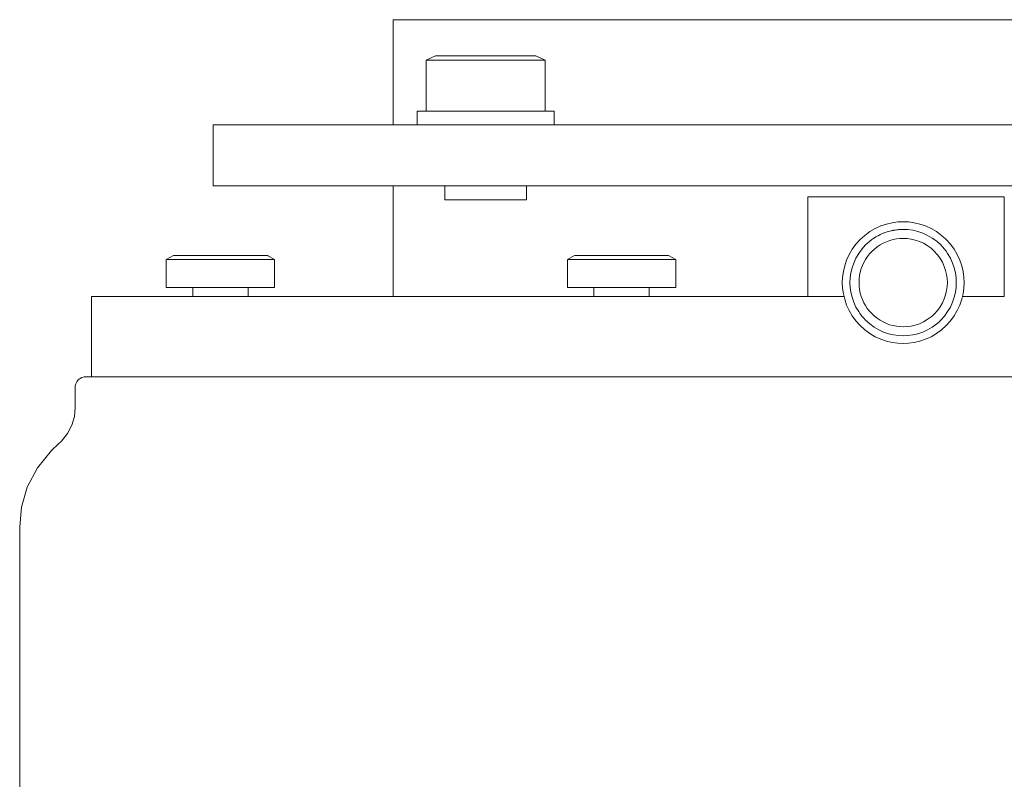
# Model space of a CAD drawing. Header units: millimetres. Extents: x -530 to 683, y -17 to 1108.
# Tile 4 of 7: x 85 to 263, y 540 to 678. Entities that reach past the tile are written whole.
import ezdxf

# ---------------------------------------------------------------- set-up
doc = ezdxf.new("R2010")
doc.units = ezdxf.units.MM
doc.header["$MEASUREMENT"] = 0
doc.layers.add('MATERIAL 2', color=5, linetype='Continuous', true_color=0x0000ff)

msp = doc.modelspace()

# ---------------------------------------------------------------- linework, layer by layer
at = {"layer": 'MATERIAL 2', "color": 5, "linetype": 'Continuous', "lineweight": 0, "true_color": 0x0000ff}
for p, q in [((152.58, 677.62), (152.95, 677.62)), ((152.58, 677.62), (152.58, 658.62)), ((152.95, 677.62), (154.12, 677.62)), ((154.12, 677.62), (156.15, 677.62)), ((156.15, 677.62), (159.07, 677.62)), ((159.07, 677.62), (162.91, 677.62)), ((162.91, 677.62), (167.65, 677.62)), ((167.65, 677.62), (173.26, 677.62)), ((173.26, 677.62), (179.67, 677.62)), ((179.67, 677.62), (186.77, 677.62)), ((186.77, 677.62), (194.46, 677.62)), ((194.46, 677.62), (202.59, 677.62)), ((202.59, 677.62), (211.03, 677.62)), ((211.03, 677.62), (219.62, 677.62)), ((219.62, 677.62), (228.25, 677.62)), ((228.25, 677.62), (236.77, 677.62)), ((236.77, 677.62), (245.08, 677.62)), ((253.39, 677.62), (245.08, 677.62)), ((261.91, 677.62), (253.39, 677.62)), ((270.53, 677.62), (261.91, 677.62)), ((158.57, 670.32), (160.22, 671.12)), ((160.24, 671.12), (160.22, 671.12)), ((160.3, 671.12), (160.24, 671.12)), ((160.43, 671.12), (160.3, 671.12)), ((160.6, 671.12), (160.43, 671.12)), ((160.83, 671.12), (160.6, 671.12)), ((161.12, 671.12), (160.83, 671.12)), ((161.47, 671.12), (161.12, 671.12)), ((161.87, 671.12), (161.47, 671.12)), ((162.33, 671.12), (161.87, 671.12)), ((162.83, 671.12), (162.33, 671.12)), ((163.38, 671.12), (162.83, 671.12)), ((163.97, 671.12), (163.38, 671.12)), ((163.97, 671.12), (164.65, 671.12)), ((164.65, 671.12), (165.39, 671.12)), ((165.39, 671.12), (166.2, 671.12)), ((166.2, 671.12), (167.05, 671.12)), ((167.05, 671.12), (167.94, 671.12)), ((167.94, 671.12), (168.87, 671.12)), ((168.87, 671.12), (169.31, 671.12)), ((170.18, 671.12), (169.31, 671.12)), ((171.05, 671.12), (170.18, 671.12)), ((171.92, 671.12), (171.05, 671.12)), ((172.77, 671.12), (171.92, 671.12)), ((173.6, 671.12), (172.77, 671.12)), ((174.38, 671.12), (173.6, 671.12)), ((175.11, 671.12), (174.38, 671.12)), ((175.78, 671.12), (175.11, 671.12)), ((176.37, 671.12), (175.78, 671.12)), ((176.89, 671.12), (176.37, 671.12)), ((177.33, 671.12), (176.89, 671.12)), ((177.71, 671.12), (177.33, 671.12)), ((178.01, 671.12), (177.71, 671.12)), ((178.23, 671.12), (178.01, 671.12)), ((178.37, 671.12), (178.23, 671.12)), ((178.41, 671.12), (178.37, 671.12)), ((180.05, 670.32), (178.41, 671.12)), ((158.57, 670.32), (158.62, 670.32)), ((158.57, 670.32), (158.57, 661.12)), ((158.62, 670.32), (158.75, 670.32)), ((158.75, 670.32), (158.99, 670.32)), ((158.99, 670.32), (159.33, 670.32)), ((159.33, 670.32), (159.77, 670.32)), ((159.77, 670.32), (160.32, 670.32)), ((160.32, 670.32), (160.98, 670.32)), ((160.98, 670.32), (161.72, 670.32)), ((161.72, 670.32), (162.12, 670.32)), ((162.12, 670.32), (162.54, 670.32)), ((162.54, 670.32), (163, 670.32)), ((163.44, 670.32), (163, 670.32)), ((164.38, 670.32), (163.44, 670.32)), ((165.36, 670.32), (164.38, 670.32)), ((166.36, 670.32), (165.36, 670.32)), ((167.36, 670.32), (166.36, 670.32)), ((168.35, 670.32), (167.36, 670.32)), ((169.31, 670.32), (168.35, 670.32)), ((170.28, 670.32), (169.31, 670.32)), ((171.27, 670.32), (170.28, 670.32)), ((172.27, 670.32), (171.27, 670.32)), ((173.27, 670.32), (172.27, 670.32)), ((174.25, 670.32), (173.27, 670.32)), ((175.19, 670.32), (174.25, 670.32)), ((176.08, 670.32), (175.19, 670.32)), ((176.91, 670.32), (176.08, 670.32)), ((177.29, 670.32), (176.91, 670.32)), ((177.65, 670.32), (177.29, 670.32)), ((177.99, 670.32), (177.65, 670.32)), ((178.3, 670.32), (177.99, 670.32)), ((178.85, 670.32), (178.3, 670.32)), ((179.3, 670.32), (178.85, 670.32)), ((179.64, 670.32), (179.3, 670.32)), ((179.87, 670.32), (179.64, 670.32)), ((180.01, 670.32), (179.87, 670.32)), ((180.05, 670.32), (180.01, 670.32)), ((180.05, 670.32), (180.05, 661.12)), ((156.96, 661.12), (157.01, 661.12)), ((156.96, 661.12), (156.96, 658.62)), ((157.01, 661.12), (157.16, 661.12)), ((157.16, 661.12), (157.44, 661.12)), ((157.44, 661.12), (157.83, 661.12)), ((157.83, 661.12), (158.34, 661.12)), ((158.34, 661.12), (158.97, 661.12)), ((158.97, 661.12), (159.72, 661.12)), ((159.72, 661.12), (160.58, 661.12)), ((160.58, 661.12), (161.53, 661.12)), ((161.53, 661.12), (162.55, 661.12)), ((162.55, 661.12), (163.64, 661.12)), ((163.64, 661.12), (164.77, 661.12)), ((164.77, 661.12), (165.91, 661.12)), ((165.91, 661.12), (167.07, 661.12)), ((167.07, 661.12), (168.2, 661.12)), ((168.2, 661.12), (169.31, 661.12)), ((170.42, 661.12), (169.31, 661.12)), ((171.56, 661.12), (170.42, 661.12)), ((172.71, 661.12), (171.56, 661.12)), ((173.86, 661.12), (172.71, 661.12)), ((174.99, 661.12), (173.86, 661.12)), ((176.07, 661.12), (174.99, 661.12)), ((177.1, 661.12), (176.07, 661.12)), ((178.05, 661.12), (177.1, 661.12)), ((178.91, 661.12), (178.05, 661.12)), ((179.66, 661.12), (178.91, 661.12)), ((180.29, 661.12), (179.66, 661.12)), ((180.8, 661.12), (180.29, 661.12)), ((181.19, 661.12), (180.8, 661.12)), ((181.46, 661.12), (181.19, 661.12)), ((181.62, 661.12), (181.46, 661.12)), ((181.67, 661.12), (181.62, 661.12)), ((181.67, 661.12), (181.67, 658.62)), ((120.08, 647.62), (120.08, 658.62)), ((120.58, 658.62), (120.08, 658.62)), ((122.16, 658.62), (120.58, 658.62)), ((124.9, 658.62), (122.16, 658.62)), ((128.85, 658.62), (124.9, 658.62)), ((134.04, 658.62), (128.85, 658.62)), ((140.45, 658.62), (134.04, 658.62)), ((148.03, 658.62), (140.45, 658.62)), ((156.69, 658.62), (148.03, 658.62)), ((166.29, 658.62), (156.69, 658.62)), ((176.68, 658.62), (166.29, 658.62)), ((187.67, 658.62), (176.68, 658.62)), ((199.07, 658.62), (187.67, 658.62)), ((210.68, 658.62), (199.07, 658.62)), ((222.33, 658.62), (210.68, 658.62)), ((233.85, 658.62), (222.33, 658.62)), ((245.08, 658.62), (233.85, 658.62)), ((256.31, 658.62), (245.08, 658.62)), ((267.82, 658.62), (256.31, 658.62)), ((120.08, 647.62), (120.58, 647.62)), ((120.58, 647.62), (122.16, 647.62)), ((122.16, 647.62), (124.9, 647.62)), ((124.9, 647.62), (128.85, 647.62)), ((128.85, 647.62), (134.04, 647.62)), ((134.04, 647.62), (140.45, 647.62)), ((140.45, 647.62), (148.03, 647.62)), ((148.03, 647.62), (156.69, 647.62)), ((152.58, 627.62), (152.58, 647.62)), ((156.69, 647.62), (166.29, 647.62)), ((161.96, 645.1), (161.96, 647.62)), ((166.29, 647.62), (176.68, 647.62)), ((176.67, 645.1), (176.67, 647.62)), ((176.68, 647.62), (187.67, 647.62)), ((187.67, 647.62), (199.07, 647.62)), ((199.07, 647.62), (210.68, 647.62)), ((210.68, 647.62), (222.33, 647.62)), ((222.33, 647.62), (233.85, 647.62)), ((233.85, 647.62), (245.08, 647.62)), ((245.08, 647.62), (256.31, 647.62)), ((256.31, 647.62), (267.82, 647.62)), ((161.96, 645.1), (162.08, 645.1)), ((162.08, 645.1), (162.24, 645.1)), ((162.24, 645.1), (162.47, 645.1)), ((162.47, 645.1), (162.78, 645.1)), ((162.78, 645.1), (163.16, 645.1)), ((163.16, 645.1), (163.6, 645.1)), ((163.6, 645.1), (164.11, 645.1)), ((164.11, 645.1), (164.68, 645.1)), ((164.68, 645.1), (165.29, 645.1)), ((165.29, 645.1), (165.94, 645.1)), ((165.94, 645.1), (166.61, 645.1)), ((166.61, 645.1), (167.29, 645.1)), ((167.29, 645.1), (167.98, 645.1)), ((167.98, 645.1), (169.31, 645.1)), ((169.31, 645.1), (170.65, 645.1)), ((170.65, 645.1), (171.34, 645.1)), ((171.34, 645.1), (172.02, 645.1)), ((172.02, 645.1), (172.69, 645.1)), ((172.69, 645.1), (173.34, 645.1)), ((173.34, 645.1), (173.95, 645.1)), ((173.95, 645.1), (174.51, 645.1)), ((174.51, 645.1), (175.02, 645.1)), ((175.02, 645.1), (175.47, 645.1)), ((175.47, 645.1), (175.85, 645.1)), ((175.85, 645.1), (176.15, 645.1)), ((176.15, 645.1), (176.39, 645.1)), ((176.39, 645.1), (176.55, 645.1)), ((176.55, 645.1), (176.67, 645.1)), ((263.08, 645.62), (227.55, 645.62)), ((227.55, 645.62), (227.55, 645.61)), ((227.55, 645.61), (227.55, 645.55)), ((227.55, 645.55), (227.55, 645.46)), ((227.55, 645.46), (227.55, 645.33)), ((227.55, 645.33), (227.55, 645.17)), ((227.55, 645.17), (227.55, 644.99)), ((227.55, 644.99), (227.55, 644.81)), ((227.55, 644.81), (227.55, 644.62)), ((227.55, 644.62), (227.55, 627.62)), ((263.08, 645.61), (263.08, 645.62)), ((263.08, 645.55), (263.08, 645.61)), ((263.08, 645.46), (263.08, 645.55)), ((263.08, 645.33), (263.08, 645.46)), ((263.08, 645.17), (263.08, 645.33)), ((263.08, 644.99), (263.08, 645.17)), ((263.08, 644.81), (263.08, 644.99)), ((263.08, 644.62), (263.08, 644.81)), ((263.08, 627.62), (263.08, 644.62)), ((242.79, 640.94), (241.77, 640.7)), ((243.8, 641.08), (242.79, 640.94)), ((244.79, 641.12), (243.8, 641.08)), ((245.78, 641.08), (244.79, 641.12)), ((246.79, 640.94), (245.78, 641.08)), ((247.82, 640.7), (246.79, 640.94)), ((238.77, 639.33), (237.86, 638.66)), ((239.74, 639.89), (238.77, 639.33)), ((240.74, 640.35), (239.74, 639.89)), ((240.65, 638.79), (241.5, 639.15)), ((241.26, 639.06), (240.65, 638.79)), ((241.77, 640.7), (240.74, 640.35)), ((241.26, 639.06), (241.5, 639.15)), ((241.26, 639.06), (241.26, 639.06)), ((241.26, 639.06), (241.26, 639.06)), ((241.5, 639.15), (242.4, 639.43)), ((242.15, 639.36), (241.5, 639.15)), ((242.15, 639.36), (242.4, 639.43)), ((242.15, 639.36), (242.15, 639.36)), ((242.15, 639.36), (242.15, 639.36)), ((242.4, 639.43), (243.35, 639.62)), ((243.04, 639.57), (242.4, 639.43)), ((243.04, 639.57), (243.35, 639.62)), ((243.04, 639.57), (243.04, 639.57)), ((243.04, 639.57), (243.04, 639.57)), ((243.35, 639.62), (244.32, 639.72)), ((243.93, 639.69), (243.35, 639.62)), ((243.93, 639.69), (244.32, 639.72)), ((243.93, 639.69), (243.93, 639.69)), ((243.93, 639.69), (243.93, 639.69)), ((244.32, 639.72), (244.79, 639.73)), ((245.66, 639.69), (244.79, 639.73)), ((244.79, 639.73), (244.79, 639.73)), ((246.54, 639.57), (245.66, 639.69)), ((247.44, 639.36), (246.54, 639.57)), ((248.33, 639.06), (247.44, 639.36)), ((248.84, 640.35), (247.82, 640.7)), ((249.21, 638.66), (248.33, 639.06)), ((249.84, 639.89), (248.84, 640.35)), ((250.81, 639.33), (249.84, 639.89)), ((251.73, 638.66), (250.81, 639.33)), ((237.01, 637.9), (236.25, 637.06)), ((237.86, 638.66), (237.01, 637.9)), ((238.36, 637.26), (238, 636.92)), ((238.74, 637.58), (238.36, 637.26)), ((239.14, 637.9), (238.74, 637.58)), ((239.14, 637.9), (239.87, 638.37)), ((239.53, 638.17), (239.14, 637.9)), ((239.53, 638.17), (239.87, 638.37)), ((239.53, 638.17), (239.53, 638.17)), ((239.53, 638.17), (239.53, 638.17)), ((239.87, 638.37), (240.65, 638.79)), ((240.38, 638.66), (239.87, 638.37)), ((240.38, 638.66), (240.65, 638.79)), ((240.38, 638.66), (240.38, 638.66)), ((240.38, 638.66), (240.38, 638.66)), ((241.19, 637.25), (240.63, 636.94)), ((241.77, 637.51), (241.19, 637.25)), ((242.36, 637.73), (241.77, 637.51)), ((242.97, 637.9), (242.36, 637.73)), ((243.58, 638.02), (242.97, 637.9)), ((244.19, 638.09), (243.58, 638.02)), ((244.79, 638.11), (244.19, 638.09)), ((245.51, 638.08), (244.79, 638.11)), ((246.25, 637.98), (245.51, 638.08)), ((246.99, 637.8), (246.25, 637.98)), ((247.73, 637.55), (246.99, 637.8)), ((248.46, 637.22), (247.73, 637.55)), ((250.05, 638.17), (249.21, 638.66)), ((250.85, 637.58), (250.05, 638.17)), ((251.59, 636.92), (250.85, 637.58)), ((252.57, 637.9), (251.73, 638.66)), ((253.33, 637.06), (252.57, 637.9)), ((235.59, 636.14), (235.02, 635.18)), ((236.25, 637.06), (235.59, 636.14)), ((237.33, 636.18), (236.75, 635.38)), ((238, 636.92), (237.33, 636.18)), ((238.71, 635.29), (239.13, 635.76)), ((239.13, 635.76), (239.6, 636.19)), ((239.6, 636.19), (240.1, 636.58)), ((240.63, 636.94), (240.1, 636.58)), ((249.16, 636.81), (248.46, 637.22)), ((249.83, 636.32), (249.16, 636.81)), ((250.44, 635.77), (249.83, 636.32)), ((250.72, 635.47), (250.44, 635.77)), ((250.99, 635.16), (250.72, 635.47)), ((251.93, 636.56), (251.59, 636.92)), ((252.25, 636.18), (251.93, 636.56)), ((252.55, 635.79), (252.25, 636.18)), ((252.25, 636.18), (252.25, 636.18)), ((252.25, 636.18), (252.25, 636.18)), ((252.83, 635.38), (252.55, 635.79)), ((254, 636.14), (253.33, 637.06)), ((254.56, 635.18), (254, 636.14)), ((111.57, 634.27), (112.88, 635.02)), ((111.61, 634.27), (111.57, 634.27)), ((111.57, 634.27), (111.57, 629.22)), ((111.74, 634.27), (111.61, 634.27)), ((111.95, 634.27), (111.74, 634.27)), ((112.26, 634.27), (111.95, 634.27)), ((112.67, 634.27), (112.26, 634.27)), ((113.17, 634.27), (112.67, 634.27)), ((112.93, 635.02), (112.88, 635.02)), ((113.05, 635.02), (112.93, 635.02)), ((113.26, 635.02), (113.05, 635.02)), ((113.46, 634.27), (113.17, 634.27)), ((113.54, 635.02), (113.26, 635.02)), ((113.76, 634.27), (113.46, 634.27)), ((113.89, 635.02), (113.54, 635.02)), ((114.09, 634.27), (113.76, 634.27)), ((114.3, 635.02), (113.89, 635.02)), ((114.44, 634.27), (114.09, 634.27)), ((114.79, 635.02), (114.3, 635.02)), ((115.19, 634.27), (114.44, 634.27)), ((115.34, 635.02), (114.79, 635.02)), ((116.01, 634.27), (115.19, 634.27)), ((115.96, 635.02), (115.34, 635.02)), ((116.64, 635.02), (115.96, 635.02)), ((116.87, 634.27), (116.01, 634.27)), ((117.38, 635.02), (116.64, 635.02)), ((117.76, 634.27), (116.87, 634.27)), ((118.14, 635.02), (117.38, 635.02)), ((118.67, 634.27), (117.76, 634.27)), ((118.94, 635.02), (118.14, 635.02)), ((119.59, 634.27), (118.67, 634.27)), ((119.75, 635.02), (118.94, 635.02)), ((120.49, 634.27), (119.59, 634.27)), ((120.57, 635.02), (119.75, 635.02)), ((121.37, 634.27), (120.49, 634.27)), ((121.37, 635.02), (120.57, 635.02)), ((121.79, 635.02), (121.37, 635.02)), ((122.25, 634.27), (121.37, 634.27)), ((122.65, 635.02), (121.79, 635.02)), ((123.15, 634.27), (122.25, 634.27)), ((123.48, 635.02), (122.65, 635.02)), ((124.06, 634.27), (123.15, 634.27)), ((124.27, 635.02), (123.48, 635.02)), ((124.97, 634.27), (124.06, 634.27)), ((125.02, 635.02), (124.27, 635.02)), ((125.87, 634.27), (124.97, 634.27)), ((125.72, 635.02), (125.02, 635.02)), ((126.36, 635.02), (125.72, 635.02)), ((126.73, 634.27), (125.87, 634.27)), ((126.36, 635.02), (126.9, 635.02)), ((127.13, 634.27), (126.73, 634.27)), ((126.9, 635.02), (127.41, 635.02)), ((127.54, 634.27), (127.13, 634.27)), ((127.41, 635.02), (127.88, 635.02)), ((127.93, 634.27), (127.54, 634.27)), ((127.88, 635.02), (128.31, 635.02)), ((128.3, 634.27), (127.93, 634.27)), ((128.97, 634.27), (128.3, 634.27)), ((128.31, 635.02), (128.68, 635.02)), ((128.68, 635.02), (129.01, 635.02)), ((129.57, 634.27), (128.97, 634.27)), ((129.01, 635.02), (129.28, 635.02)), ((129.28, 635.02), (129.49, 635.02)), ((129.49, 635.02), (129.66, 635.02)), ((130.07, 634.27), (129.57, 634.27)), ((129.66, 635.02), (129.77, 635.02)), ((129.77, 635.02), (129.83, 635.02)), ((129.83, 635.02), (129.85, 635.02)), ((129.85, 635.02), (130.03, 634.92)), ((129.85, 635.02), (129.85, 635.02)), ((129.85, 635.02), (131.15, 634.28)), ((130.03, 634.92), (129.85, 635.02)), ((129.85, 635.02), (131.17, 634.27)), ((130.48, 634.27), (130.07, 634.27)), ((130.79, 634.27), (130.48, 634.27)), ((131, 634.27), (130.79, 634.27)), ((131.13, 634.27), (131, 634.27)), ((131.17, 634.27), (131.13, 634.27)), ((131.17, 634.27), (131.17, 629.22)), ((184.09, 634.27), (185.4, 635.02)), ((184.13, 634.27), (184.09, 634.27)), ((184.09, 634.27), (184.09, 629.22)), ((184.25, 634.27), (184.13, 634.27)), ((184.47, 634.27), (184.25, 634.27)), ((184.78, 634.27), (184.47, 634.27)), ((185.18, 634.27), (184.78, 634.27)), ((185.68, 634.27), (185.18, 634.27)), ((185.44, 635.02), (185.4, 635.02)), ((185.57, 635.02), (185.44, 635.02)), ((185.78, 635.02), (185.57, 635.02)), ((185.97, 634.27), (185.68, 634.27)), ((186.06, 635.02), (185.78, 635.02)), ((186.28, 634.27), (185.97, 634.27)), ((186.41, 635.02), (186.06, 635.02)), ((186.61, 634.27), (186.28, 634.27)), ((186.82, 635.02), (186.41, 635.02)), ((186.96, 634.27), (186.61, 634.27)), ((187.3, 635.02), (186.82, 635.02)), ((187.71, 634.27), (186.96, 634.27)), ((187.86, 635.02), (187.3, 635.02)), ((188.52, 634.27), (187.71, 634.27)), ((188.48, 635.02), (187.86, 635.02)), ((189.16, 635.02), (188.48, 635.02)), ((189.38, 634.27), (188.52, 634.27)), ((189.89, 635.02), (189.16, 635.02)), ((190.28, 634.27), (189.38, 634.27)), ((190.66, 635.02), (189.89, 635.02)), ((191.19, 634.27), (190.28, 634.27)), ((191.46, 635.02), (190.66, 635.02)), ((192.1, 634.27), (191.19, 634.27)), ((192.27, 635.02), (191.46, 635.02)), ((193, 634.27), (192.1, 634.27)), ((193.08, 635.02), (192.27, 635.02)), ((193.88, 634.27), (193, 634.27)), ((193.88, 635.02), (193.08, 635.02)), ((194.3, 635.02), (193.88, 635.02)), ((194.76, 634.27), (193.88, 634.27)), ((195.16, 635.02), (194.3, 635.02)), ((195.67, 634.27), (194.76, 634.27)), ((195.99, 635.02), (195.16, 635.02)), ((196.58, 634.27), (195.67, 634.27)), ((196.79, 635.02), (195.99, 635.02)), ((197.49, 634.27), (196.58, 634.27)), ((197.54, 635.02), (196.79, 635.02)), ((198.38, 634.27), (197.49, 634.27)), ((198.23, 635.02), (197.54, 635.02)), ((198.87, 635.02), (198.23, 635.02)), ((199.24, 634.27), (198.38, 634.27)), ((198.87, 635.02), (199.42, 635.02)), ((199.64, 634.27), (199.24, 634.27)), ((199.42, 635.02), (199.93, 635.02)), ((200.06, 634.27), (199.64, 634.27)), ((199.93, 635.02), (200.4, 635.02)), ((200.44, 634.27), (200.06, 634.27)), ((200.4, 635.02), (200.82, 635.02)), ((200.81, 634.27), (200.44, 634.27)), ((201.49, 634.27), (200.81, 634.27)), ((200.82, 635.02), (201.2, 635.02)), ((201.2, 635.02), (201.52, 635.02)), ((202.08, 634.27), (201.49, 634.27)), ((201.52, 635.02), (201.79, 635.02)), ((201.79, 635.02), (202.01, 635.02)), ((202.01, 635.02), (202.17, 635.02)), ((202.59, 634.27), (202.08, 634.27)), ((202.17, 635.02), (202.28, 635.02)), ((202.28, 635.02), (202.35, 635.02)), ((202.35, 635.02), (202.37, 635.02)), ((202.37, 635.02), (203.68, 634.27)), ((202.99, 634.27), (202.59, 634.27)), ((203.3, 634.27), (202.99, 634.27)), ((203.52, 634.27), (203.3, 634.27)), ((203.64, 634.27), (203.52, 634.27)), ((203.68, 634.27), (203.64, 634.27)), ((203.68, 629.22), (203.68, 634.27)), ((234.57, 634.17), (234.22, 633.15)), ((235.02, 635.18), (234.57, 634.17)), ((236.26, 634.54), (235.86, 633.66)), ((236.75, 635.38), (236.26, 634.54)), ((237.43, 633.22), (237.69, 633.78)), ((237.69, 633.78), (237.99, 634.3)), ((237.99, 634.3), (238.33, 634.81)), ((238.33, 634.81), (238.71, 635.29)), ((251.24, 634.83), (250.99, 635.16)), ((251.48, 634.49), (251.24, 634.83)), ((251.89, 633.79), (251.48, 634.49)), ((252.22, 633.06), (251.89, 633.79)), ((253.33, 634.54), (252.83, 635.38)), ((253.73, 633.66), (253.33, 634.54)), ((255.02, 634.17), (254.56, 635.18)), ((255.37, 633.15), (255.02, 634.17)), ((233.98, 632.13), (233.84, 631.11)), ((234.22, 633.15), (233.98, 632.13)), ((235.55, 632.77), (235.34, 631.87)), ((235.86, 633.66), (235.55, 632.77)), ((236.91, 631.41), (237.04, 632.03)), ((237.04, 632.03), (237.21, 632.64)), ((237.21, 632.64), (237.43, 633.22)), ((252.47, 632.32), (252.22, 633.06)), ((252.64, 631.58), (252.47, 632.32)), ((254.03, 632.77), (253.73, 633.66)), ((254.24, 631.87), (254.03, 632.77)), ((255.61, 632.13), (255.37, 633.15)), ((255.75, 631.11), (255.61, 632.13)), ((233.84, 631.11), (233.79, 630.12)), ((233.79, 630.12), (233.84, 629.14)), ((235.22, 630.99), (235.18, 630.12)), ((235.18, 630.12), (235.22, 629.26)), ((235.34, 631.87), (235.22, 630.99)), ((236.81, 630.14), (236.83, 630.78)), ((236.83, 629.49), (236.81, 630.14)), ((236.83, 630.78), (236.91, 631.41)), ((252.74, 630.84), (252.64, 631.58)), ((252.78, 630.12), (252.74, 630.84)), ((252.74, 629.41), (252.78, 630.12)), ((254.36, 630.99), (254.24, 631.87)), ((254.4, 630.12), (254.36, 630.99)), ((254.36, 629.26), (254.4, 630.12)), ((255.79, 630.12), (255.75, 631.11)), ((255.75, 629.14), (255.79, 630.12)), ((111.61, 629.22), (111.57, 629.22)), ((111.74, 629.22), (111.61, 629.22)), ((111.95, 629.22), (111.74, 629.22)), ((112.26, 629.22), (111.95, 629.22)), ((112.67, 629.22), (112.26, 629.22)), ((113.17, 629.22), (112.67, 629.22)), ((113.76, 629.22), (113.17, 629.22)), ((114.44, 629.22), (113.76, 629.22)), ((115.19, 629.22), (114.44, 629.22)), ((116.01, 629.22), (115.19, 629.22)), ((116.87, 629.22), (116.01, 629.22)), ((116.37, 627.62), (116.37, 629.22)), ((117.76, 629.22), (116.87, 629.22)), ((118.67, 629.22), (117.76, 629.22)), ((119.59, 629.22), (118.67, 629.22)), ((120.49, 629.22), (119.59, 629.22)), ((121.37, 629.22), (120.49, 629.22)), ((122.25, 629.22), (121.37, 629.22)), ((123.15, 629.22), (122.25, 629.22)), ((124.06, 629.22), (123.15, 629.22)), ((124.97, 629.22), (124.06, 629.22)), ((125.87, 629.22), (124.97, 629.22)), ((126.73, 629.22), (125.87, 629.22)), ((126.37, 629.22), (126.37, 627.62)), ((127.54, 629.22), (126.73, 629.22)), ((128.3, 629.22), (127.54, 629.22)), ((128.97, 629.22), (128.3, 629.22)), ((129.57, 629.22), (128.97, 629.22)), ((130.07, 629.22), (129.57, 629.22)), ((130.48, 629.22), (130.07, 629.22)), ((130.79, 629.22), (130.48, 629.22)), ((131, 629.22), (130.79, 629.22)), ((131.13, 629.22), (131, 629.22)), ((131.17, 629.22), (131.13, 629.22)), ((131.17, 629.56), (131.17, 629.22)), ((184.13, 629.22), (184.09, 629.22)), ((184.25, 629.22), (184.13, 629.22)), ((184.47, 629.22), (184.25, 629.22)), ((184.78, 629.22), (184.47, 629.22)), ((185.18, 629.22), (184.78, 629.22)), ((185.68, 629.22), (185.18, 629.22)), ((186.28, 629.22), (185.68, 629.22)), ((186.96, 629.22), (186.28, 629.22)), ((187.71, 629.22), (186.96, 629.22)), ((188.52, 629.22), (187.71, 629.22)), ((189.38, 629.22), (188.52, 629.22)), ((188.88, 627.62), (188.88, 629.22)), ((190.28, 629.22), (189.38, 629.22)), ((191.19, 629.22), (190.28, 629.22)), ((192.1, 629.22), (191.19, 629.22)), ((193, 629.22), (192.1, 629.22)), ((193.88, 629.22), (193, 629.22)), ((194.76, 629.22), (193.88, 629.22)), ((195.67, 629.22), (194.76, 629.22)), ((196.58, 629.22), (195.67, 629.22)), ((197.49, 629.22), (196.58, 629.22)), ((198.38, 629.22), (197.49, 629.22)), ((199.24, 629.22), (198.38, 629.22)), ((198.88, 629.22), (198.88, 627.62)), ((200.06, 629.22), (199.24, 629.22)), ((200.81, 629.22), (200.06, 629.22)), ((201.49, 629.22), (200.81, 629.22)), ((202.08, 629.22), (201.49, 629.22)), ((202.59, 629.22), (202.08, 629.22)), ((202.99, 629.22), (202.59, 629.22)), ((203.3, 629.22), (202.99, 629.22)), ((203.52, 629.22), (203.3, 629.22)), ((203.64, 629.22), (203.52, 629.22)), ((203.68, 629.22), (203.64, 629.22)), ((233.84, 629.14), (233.98, 628.12)), ((235.22, 629.26), (235.34, 628.38)), ((235.34, 628.38), (235.55, 627.48)), ((236.91, 628.86), (236.83, 629.49)), ((237.03, 628.24), (236.91, 628.86)), ((252.47, 627.93), (252.64, 628.67)), ((252.64, 628.67), (252.74, 629.41)), ((254.03, 627.48), (254.24, 628.38)), ((254.24, 628.38), (254.36, 629.26)), ((255.61, 628.12), (255.75, 629.14)), ((98.08, 627.62), (98.08, 613.12)), ((98.67, 627.62), (98.08, 627.62)), ((100.53, 627.62), (98.67, 627.62)), ((103.75, 627.62), (100.53, 627.62)), ((108.4, 627.62), (103.75, 627.62)), ((114.5, 627.62), (108.4, 627.62)), ((122.04, 627.62), (114.5, 627.62)), ((130.95, 627.62), (122.04, 627.62)), ((141.13, 627.62), (130.95, 627.62)), ((152.42, 627.62), (141.13, 627.62)), ((164.64, 627.62), (152.42, 627.62)), ((177.56, 627.62), (164.64, 627.62)), ((190.97, 627.62), (177.56, 627.62)), ((204.63, 627.62), (190.97, 627.62)), ((218.33, 627.62), (204.63, 627.62)), ((227.55, 627.62), (218.33, 627.62)), ((227.55, 627.62), (228.92, 627.62)), ((231.87, 627.62), (228.92, 627.62)), ((234.09, 627.62), (231.87, 627.62)), ((233.98, 628.12), (234.22, 627.1)), ((234.22, 627.1), (234.57, 626.07)), ((235.55, 627.48), (235.86, 626.59)), ((235.86, 626.59), (236.26, 625.71)), ((237.21, 627.63), (237.03, 628.24)), ((237.42, 627.05), (237.21, 627.63)), ((237.68, 626.49), (237.42, 627.05)), ((251.89, 626.46), (252.22, 627.18)), ((252.22, 627.18), (252.47, 627.93)), ((253.33, 625.71), (253.73, 626.59)), ((253.73, 626.59), (254.03, 627.48)), ((255.02, 626.07), (255.37, 627.1)), ((255.37, 627.1), (255.61, 628.12)), ((258.29, 627.62), (255.49, 627.62)), ((261.24, 627.62), (258.29, 627.62)), ((261.24, 627.62), (263.08, 627.62)), ((234.57, 626.07), (235.02, 625.07)), ((235.02, 625.07), (235.59, 624.1)), ((236.26, 625.71), (236.75, 624.87)), ((236.75, 624.87), (237.03, 624.46)), ((237.98, 625.97), (237.68, 626.49)), ((238.31, 625.46), (237.98, 625.97)), ((238.69, 624.97), (238.31, 625.46)), ((239.12, 624.51), (238.69, 624.97)), ((250.44, 624.48), (250.99, 625.09)), ((250.99, 625.09), (251.48, 625.75)), ((251.48, 625.75), (251.89, 626.46)), ((252.25, 624.07), (252.83, 624.87)), ((252.83, 624.87), (253.33, 625.71)), ((254, 624.1), (254.56, 625.07)), ((254.56, 625.07), (255.02, 626.07)), ((235.59, 624.1), (236.25, 623.19)), ((236.25, 623.19), (237.01, 622.35)), ((237.03, 624.46), (237.33, 624.07)), ((237.33, 624.07), (237.66, 623.69)), ((237.66, 623.69), (238, 623.33)), ((238, 623.33), (238.74, 622.66)), ((239.58, 624.07), (239.12, 624.51)), ((240.08, 623.68), (239.58, 624.07)), ((240.61, 623.32), (240.08, 623.68)), ((241.17, 623.01), (240.61, 623.32)), ((241.76, 622.74), (241.17, 623.01)), ((247.73, 622.7), (248.46, 623.03)), ((248.46, 623.03), (249.16, 623.44)), ((249.16, 623.44), (249.5, 623.67)), ((249.5, 623.67), (249.83, 623.92)), ((249.83, 623.92), (250.14, 624.19)), ((250.14, 624.19), (250.44, 624.48)), ((251.23, 622.99), (251.59, 623.33)), ((251.59, 623.33), (252.25, 624.07)), ((252.57, 622.35), (253.33, 623.19)), ((253.33, 623.19), (254, 624.1)), ((237.01, 622.35), (237.86, 621.58)), ((237.86, 621.58), (238.77, 620.92)), ((238.74, 622.66), (239.53, 622.08)), ((239.53, 622.08), (240.38, 621.59)), ((240.38, 621.59), (241.26, 621.19)), ((242.35, 622.52), (241.76, 622.74)), ((242.96, 622.35), (242.35, 622.52)), ((243.58, 622.23), (242.96, 622.35)), ((244.19, 622.16), (243.58, 622.23)), ((244.79, 622.14), (244.19, 622.16)), ((244.79, 622.14), (245.51, 622.17)), ((245.51, 622.17), (246.25, 622.27)), ((246.25, 622.27), (246.99, 622.45)), ((246.99, 622.45), (247.73, 622.7)), ((248.33, 621.19), (249.21, 621.59)), ((249.21, 621.59), (250.05, 622.08)), ((250.05, 622.08), (250.46, 622.36)), ((250.46, 622.36), (250.85, 622.66)), ((250.81, 620.92), (251.73, 621.58)), ((250.85, 622.66), (251.23, 622.99)), ((250.85, 622.66), (250.85, 622.66)), ((250.85, 622.66), (250.85, 622.66)), ((251.73, 621.58), (252.57, 622.35)), ((238.77, 620.92), (239.74, 620.35)), ((239.74, 620.35), (240.74, 619.9)), ((240.74, 619.9), (241.77, 619.55)), ((241.26, 621.19), (242.15, 620.89)), ((241.77, 619.55), (242.79, 619.31)), ((242.15, 620.89), (243.04, 620.68)), ((243.04, 620.68), (243.93, 620.55)), ((243.93, 620.55), (244.79, 620.52)), ((244.79, 620.52), (245.66, 620.55)), ((245.66, 620.55), (246.54, 620.68)), ((246.54, 620.68), (247.44, 620.89)), ((246.79, 619.31), (247.82, 619.55)), ((247.44, 620.89), (248.33, 621.19)), ((247.82, 619.55), (248.84, 619.9)), ((248.84, 619.9), (249.84, 620.35)), ((249.84, 620.35), (250.81, 620.92)), ((242.79, 619.31), (243.8, 619.17)), ((243.8, 619.17), (244.79, 619.12)), ((244.79, 619.12), (245.78, 619.17)), ((245.78, 619.17), (246.79, 619.31)), ((95.4, 612.22), (95.66, 612.54)), ((95.66, 612.54), (95.98, 612.8)), ((95.98, 612.8), (96.34, 612.98)), ((96.34, 612.98), (96.71, 613.09)), ((96.71, 613.09), (97.08, 613.12)), ((97.08, 613.12), (97.77, 613.12)), ((97.77, 613.12), (99.92, 613.12)), ((99.92, 613.12), (103.49, 613.12)), ((103.49, 613.12), (107.54, 613.12)), ((107.54, 613.12), (113.72, 613.12)), ((113.72, 613.12), (121.36, 613.12)), ((122.18, 613.12), (121.36, 613.12)), ((122.18, 613.12), (130.4, 613.12)), ((130.4, 613.12), (140.71, 613.12)), ((140.71, 613.12), (152.16, 613.12)), ((152.16, 613.12), (164.54, 613.12)), ((164.54, 613.12), (177.63, 613.12)), ((177.63, 613.12), (191.22, 613.12)), ((191.22, 613.12), (205.07, 613.12)), ((205.07, 613.12), (218.95, 613.12)), ((218.95, 613.12), (232.67, 613.12)), ((232.67, 613.12), (246.06, 613.12)), ((246.06, 613.12), (259.45, 613.12)), ((259.45, 613.12), (273.17, 613.12)), ((95.08, 611.12), (95.11, 611.49)), ((95.08, 608.33), (95.08, 611.12)), ((95.11, 611.49), (95.22, 611.86)), ((95.22, 611.86), (95.4, 612.22)), ((94.98, 605.95), (95.12, 607.5)), ((95.12, 607.5), (95.08, 608.33)), ((94.52, 604.36), (94.98, 605.95)), ((93.73, 602.83), (94.52, 604.36)), ((92.62, 601.47), (93.73, 602.83)), ((90.81, 599.81), (92.07, 600.97)), ((92.07, 600.97), (92.62, 601.47)), ((88.27, 596.68), (90.81, 599.81)), ((86.45, 593.18), (88.27, 596.68)), ((85.4, 589.53), (86.45, 593.18)), ((85.08, 585.97), (85.4, 589.53)), ((85.08, 526.28), (85.08, 585.97))]:
    msp.add_line(p, q, dxfattribs=at)

doc.saveas('drawing.dxf')
